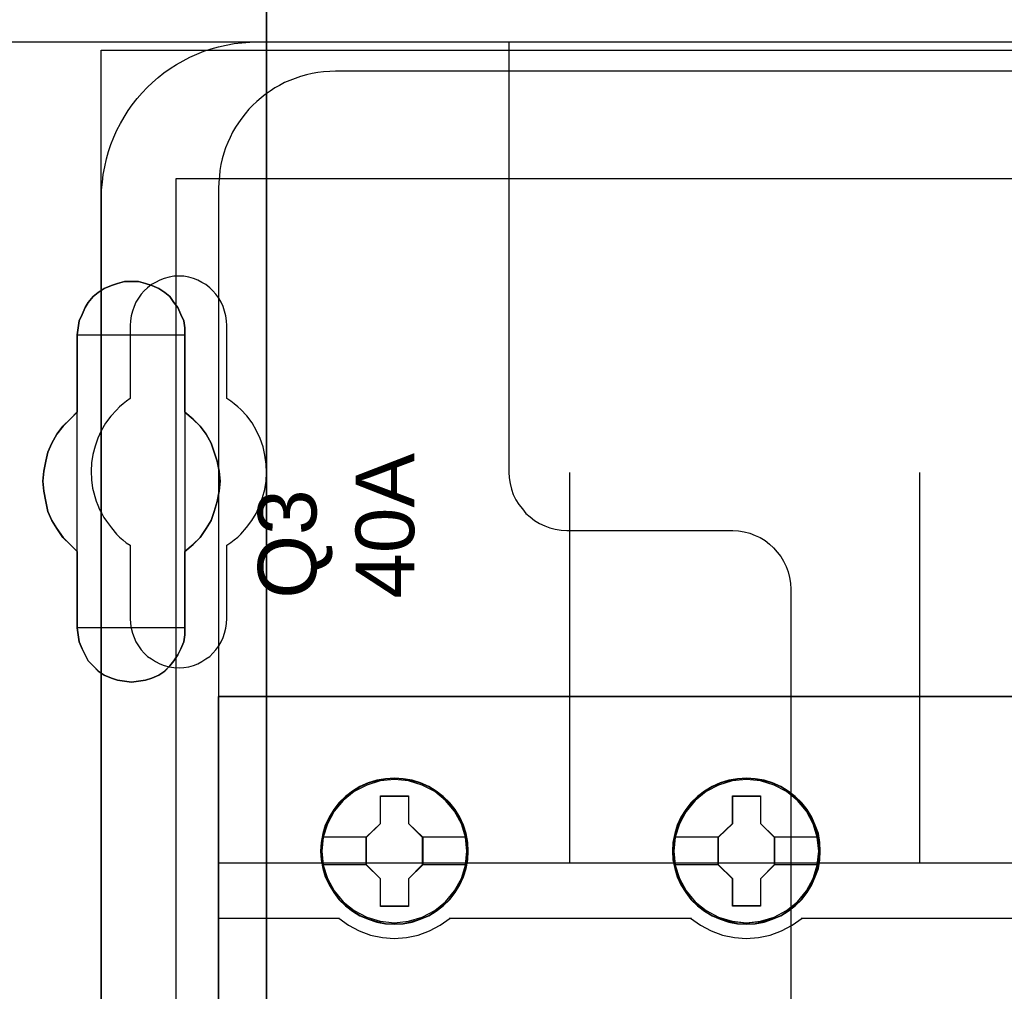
# Model space of a CAD drawing. Extents: x -558982 to 5119495, y -5290134 to 97908.
# Tile 141 of 256: x -474684 to -474180, y -20830 to -20333. Entities that reach past the tile are written whole.
import ezdxf

# ---------------------------------------------------------------- set-up
doc = ezdxf.new("R2010")
doc.units = 0
doc.header["$MEASUREMENT"] = 0
doc.layers.get('0').update_dxf_attribs({"color": 252})
for name, color, linetype in [('30', 7, 'Continuous'), ('45', 8, 'Continuous'), ('5', 7, 'Continuous'), ('50', 7, 'Continuous')]:
    doc.layers.add(name, color=color, linetype=linetype)
doc.styles.get("Standard").update_dxf_attribs({"font": 'arial.ttf', "bigfont": 'BIGFONT.SHX'})

# ---------------------------------------------------------------- blocks, each defined once
blk = doc.blocks.new('*U1072')
at = {"layer": '5', "color": 7}
for points in [[(498.624489, -386.338651), (498.624489, -323.250088), (498.624489, -298.744188), (498.624489, -173.234937), (498.624489, -148.780413), (498.624489, -78.807593), (498.624489, -73.721462), (499.243182, -73.721462), (511.823274, -73.721462), (512.441967, -73.721462), (512.441967, -78.807593), (512.441967, -78.807593), (512.441967, -386.338651)], [(512.442723, -386.341247), (512.442723, -78.807635), (512.442723, -73.721462), (511.824042, -73.721462), (511.824042, -73.721462), (499.244201, -73.721462), (498.62552, -73.721462), (498.62552, -78.807635), (498.62552, -148.781036), (498.62552, -173.235764), (498.62552, -298.746057), (498.62552, -323.25216), (498.62552, -386.341247)]]:
    blk.add_lwpolyline(points, dxfattribs=at)
for points in [[(512.440072, -386.34188), (512.440072, -78.808532), (512.440072, -386.34188)], [(504.141605, -98.126221), (503.832156, -98.331753), (503.574283, -98.537286), (503.316409, -98.845585), (503.161685, -99.1025), (503.006961, -99.462182), (502.852237, -99.770481), (502.800662, -100.130163), (502.749087, -100.489845), (502.749087, -104.446346), (502.388064, -104.806028), (502.027041, -105.16571), (501.717593, -105.576775), (501.459719, -106.039223), (501.253421, -106.501671), (501.150271, -106.96412), (501.047122, -107.477951), (500.995547, -107.991782), (501.047122, -108.505614), (501.150271, -109.019445), (501.253421, -109.533276), (501.459719, -109.995724), (501.717593, -110.40679), (502.027041, -110.869238), (502.388064, -111.22892), (502.749087, -111.588602), (502.749087, -115.49372), (502.800662, -115.853402), (502.852237, -116.213084), (503.006961, -116.572766), (503.161685, -116.881064), (503.316409, -117.189363), (503.574283, -117.446279), (503.832156, -117.703194), (504.141605, -117.908727), (504.502628, -118.062876), (504.812076, -118.165643), (505.173099, -118.217026), (505.534122, -118.268409), (505.895145, -118.217026), (506.256168, -118.165643), (506.565616, -118.062876), (506.926639, -117.908727), (507.236087, -117.703194), (507.493961, -117.446279), (507.70026, -117.189363), (507.906558, -116.881064), (508.061283, -116.572766), (508.216007, -116.213084), (508.267581, -115.853402), (508.267581, -115.49372), (508.267581, -111.588602), (508.680179, -111.22892), (509.041202, -110.869238), (509.35065, -110.40679), (509.608524, -109.995724), (509.763248, -109.533276), (509.917972, -109.019445), (510.021122, -108.505614), (510.072696, -107.991782), (510.021122, -107.477951), (509.917972, -106.96412), (509.763248, -106.501671), (509.608524, -106.039223), (509.35065, -105.576775), (509.041202, -105.16571), (508.680179, -104.806028), (508.267581, -104.446346), (508.267581, -100.489845), (508.267581, -100.130163), (508.216007, -99.770481), (508.061283, -99.462182), (507.906558, -99.1025), (507.70026, -98.845585), (507.493961, -98.537286), (507.236087, -98.331753), (506.926639, -98.126221), (506.565616, -97.972071), (506.256168, -97.869305), (505.895145, -97.766539), (505.534122, -97.766539), (505.173099, -97.766539), (504.812076, -97.869305), (504.502628, -97.972071), (504.141605, -98.126221)], [(504.141605, -98.126221), (503.832156, -98.331753), (503.574283, -98.537286), (503.316409, -98.845585), (503.161685, -99.1025), (503.006961, -99.462182), (502.852237, -99.770481), (502.800662, -100.130163), (502.749087, -100.489845), (502.749087, -104.446346), (502.388064, -104.806028), (502.027041, -105.16571), (501.717593, -105.576775), (501.459719, -106.039223), (501.253421, -106.501671), (501.150271, -106.96412), (501.047122, -107.477951), (500.995547, -107.991782), (501.047122, -108.505614), (501.150271, -109.019445), (501.253421, -109.533276), (501.459719, -109.995724), (501.717593, -110.40679), (502.027041, -110.869238), (502.388064, -111.22892), (502.749087, -111.588602), (502.749087, -115.49372), (502.800662, -115.853402), (502.852237, -116.213084), (503.006961, -116.572766), (503.161685, -116.881064), (503.316409, -117.189363), (503.574283, -117.446279), (503.832156, -117.703194), (504.141605, -117.908727), (504.502628, -118.062876), (504.812076, -118.165643), (505.173099, -118.217026), (505.534122, -118.268409), (505.895145, -118.217026), (506.256168, -118.165643), (506.565616, -118.062876), (506.926639, -117.908727), (507.236087, -117.703194), (507.493961, -117.446279), (507.70026, -117.189363), (507.906558, -116.881064), (508.061283, -116.572766), (508.216007, -116.213084), (508.267581, -115.853402), (508.267581, -115.49372), (508.267581, -111.588602), (508.680179, -111.22892), (509.041202, -110.869238), (509.35065, -110.40679), (509.608524, -109.995724), (509.763248, -109.533276), (509.917972, -109.019445), (510.021122, -108.505614), (510.072696, -107.991782), (510.021122, -107.477951), (509.917972, -106.96412), (509.763248, -106.501671), (509.608524, -106.039223), (509.35065, -105.576775), (509.041202, -105.16571), (508.680179, -104.806028), (508.267581, -104.446346), (508.267581, -100.489845), (508.267581, -100.130163), (508.216007, -99.770481), (508.061283, -99.462182), (507.906558, -99.1025), (507.70026, -98.845585), (507.493961, -98.537286), (507.236087, -98.331753), (506.926639, -98.126221), (506.565616, -97.972071), (506.256168, -97.869305), (505.895145, -97.766539), (505.534122, -97.766539), (505.173099, -97.766539), (504.812076, -97.869305), (504.502628, -97.972071), (504.141605, -98.126221)], [(502.749087, -100.489845), (502.800662, -100.130163), (502.852237, -99.770481), (503.006961, -99.462182), (503.161685, -99.1025), (503.316409, -98.845585), (503.574283, -98.537286), (503.832156, -98.331753), (504.141605, -98.126221), (504.502628, -97.972071), (504.812076, -97.869305), (505.173099, -97.766539), (505.534122, -97.766539), (505.895145, -97.766539), (506.256168, -97.869305), (506.565616, -97.972071), (506.926639, -98.126221), (507.236087, -98.331753), (507.493961, -98.537286), (507.70026, -98.845585), (507.906558, -99.1025), (508.061283, -99.462182), (508.216007, -99.770481), (508.267581, -100.130163), (508.267581, -100.489845), (508.267581, -104.446346), (508.680179, -104.806028), (509.041202, -105.16571), (509.35065, -105.576775), (509.608524, -106.039223), (509.763248, -106.501671), (509.917972, -106.96412), (510.021122, -107.477951), (510.072696, -107.991782), (510.021122, -108.505614), (509.917972, -109.019445), (509.763248, -109.533276), (509.608524, -109.995724), (509.35065, -110.40679), (509.041202, -110.869238), (508.680179, -111.22892), (508.267581, -111.588602), (508.267581, -115.49372), (508.267581, -115.853402), (508.216007, -116.213084), (508.061283, -116.572766), (507.906558, -116.881064), (507.70026, -117.189363), (507.493961, -117.446279), (507.236087, -117.703194), (506.926639, -117.908727), (506.565616, -118.062876), (506.256168, -118.165643), (505.895145, -118.217026), (505.534122, -118.268409), (505.173099, -118.217026), (504.812076, -118.165643), (504.502628, -118.062876), (504.141605, -117.908727), (503.832156, -117.703194), (503.574283, -117.446279), (503.316409, -117.189363), (503.161685, -116.881064), (503.006961, -116.572766), (502.852237, -116.213084), (502.800662, -115.853402), (502.749087, -115.49372), (502.749087, -111.588602), (502.388064, -111.22892), (502.027041, -110.869238), (501.717593, -110.40679), (501.459719, -109.995724), (501.253421, -109.533276), (501.150271, -109.019445), (501.047122, -108.505614), (500.995547, -107.991782), (501.047122, -107.477951), (501.150271, -106.96412), (501.253421, -106.501671), (501.459719, -106.039223), (501.717593, -105.576775), (502.027041, -105.16571), (502.388064, -104.806028), (502.749087, -104.446346), (502.749087, -100.489845)], [(508.26734, -100.491471), (508.26734, -100.131574), (508.215757, -99.771677), (508.061006, -99.463195), (507.906254, -99.103298), (507.69992, -98.846229), (507.493585, -98.537746), (507.235666, -98.332091), (506.926164, -98.126435), (506.565078, -97.972194), (506.255575, -97.869366), (505.894489, -97.766539), (505.533403, -97.766539), (505.172317, -97.766539), (504.811231, -97.869366), (504.501729, -97.972194), (504.140643, -98.126435), (503.83114, -98.332091), (503.573222, -98.537746), (503.315303, -98.846229), (503.160552, -99.103298), (503.005801, -99.463195), (502.85105, -99.771677), (502.799466, -100.131574), (502.747882, -100.491471), (508.26734, -100.491471)], [(502.747882, -100.488823), (502.747882, -104.447786), (502.747882, -100.488823)], [(508.264689, -104.447786), (508.264689, -100.488823), (508.264689, -104.447786)], [(502.750533, -104.445138), (502.389213, -104.804808), (502.027892, -105.164479), (501.718188, -105.57553), (501.460102, -106.037963), (501.253633, -106.500397), (501.150399, -106.96283), (501.047164, -107.476644), (500.995547, -107.990459), (501.047164, -108.504274), (501.150399, -109.018088), (501.253633, -109.531903), (501.460102, -109.994336), (501.718188, -110.405388), (502.027892, -110.867821), (502.389213, -111.227491), (502.750533, -111.587161), (502.750533, -104.445138)], [(508.264689, -111.587161), (508.677948, -111.227491), (509.03955, -110.867821), (509.349494, -110.405388), (509.60778, -109.994336), (509.762752, -109.531903), (509.917724, -109.018088), (510.021039, -108.504274), (510.072696, -107.990459), (510.021039, -107.476644), (509.917724, -106.96283), (509.762752, -106.500397), (509.60778, -106.037963), (509.349494, -105.57553), (509.03955, -105.164479), (508.677948, -104.804808), (508.264689, -104.445138), (508.264689, -111.587161)], [(502.747882, -111.587161), (502.747882, -115.493162), (502.747882, -111.587161)], [(508.264689, -115.493162), (508.264689, -111.587161), (508.264689, -115.493162)], [(502.747882, -115.490514), (502.799466, -115.850612), (502.85105, -116.210709), (503.005801, -116.570807), (503.160552, -116.879461), (503.315303, -117.188116), (503.573222, -117.445329), (503.83114, -117.702541), (504.140643, -117.908311), (504.501729, -118.062639), (504.811231, -118.165524), (505.172317, -118.216966), (505.533403, -118.268409), (505.894489, -118.216966), (506.255575, -118.165524), (506.565078, -118.062639), (506.926164, -117.908311), (507.235666, -117.702541), (507.493585, -117.445329), (507.69992, -117.188116), (507.906254, -116.879461), (508.061006, -116.570807), (508.215757, -116.210709), (508.26734, -115.850612), (508.26734, -115.490514), (502.747882, -115.490514)]]:
    blk.add_lwpolyline(points, close=True, dxfattribs=at)
at = {"layer": '50', "color": 7}
for points in [[(503.983265, -85.921426), (839.76091, -85.921426), (839.76091, -735.000783), (503.983265, -735.000783), (503.983265, -85.921426)], [(507.824617, -92.486155), (835.919558, -92.486155), (835.919558, -379.414356), (507.824617, -379.414356), (507.824617, -92.486155)]]:
    blk.add_lwpolyline(points, dxfattribs=at)
blk = doc.blocks.new('*U1074')
at = {"layer": '50', "color": 7}
for points in [[(503.999172, -152.524789), (503.999172, -93.507993), (503.999172, -93.087645), (504.041172, -92.688315), (504.083172, -92.288985), (504.167173, -91.889655), (504.251174, -91.490325), (504.356175, -91.112012), (504.482176, -90.754717), (504.629177, -90.376404), (504.776178, -90.019108), (504.96518, -89.68283), (505.154182, -89.346552), (505.364184, -89.010274), (505.574186, -88.716031), (505.826188, -88.40077), (506.07819, -88.106527), (506.330192, -87.833301), (506.603195, -87.581092), (506.897197, -87.328884), (507.1912, -87.076675), (507.506203, -86.866502), (507.842206, -86.656328), (508.178209, -86.467171), (508.514212, -86.278015), (508.871215, -86.130893), (509.228218, -85.983772), (509.606221, -85.857668), (509.984225, -85.752581), (510.383228, -85.668511), (510.782232, -85.584442), (511.181235, -85.542407), (511.580239, -85.521389), (512.000243, -85.500372), (832.001083, -85.500372)], [(827.968097, -86.991273), (515.970229, -86.991273), (515.676228, -87.012291), (515.361227, -87.033308), (515.067226, -87.075344), (514.773226, -87.117379), (514.479225, -87.180433), (514.185224, -87.264504), (513.912223, -87.369592), (513.639222, -87.474681), (513.366222, -87.57977), (513.114221, -87.726894), (512.86222, -87.853001), (512.63122, -88.021143), (512.379219, -88.189285), (512.169218, -88.357427), (511.938218, -88.546587), (511.728217, -88.756764), (511.539217, -88.945924), (511.350216, -89.17712), (511.182216, -89.408315), (511.014215, -89.63951), (510.846215, -89.870706), (510.699214, -90.122919), (510.573214, -90.39615), (510.468214, -90.648363), (510.342213, -90.921594), (510.258213, -91.194825), (510.174213, -91.489073), (510.111213, -91.783322), (510.048212, -92.07757), (510.027212, -92.371819), (510.006212, -92.687085), (509.985212, -93.002352), (509.985212, -227.999417)], [(827.968097, -86.991273), (515.970229, -86.991273), (515.676228, -87.012292), (515.361227, -87.033311), (515.067226, -87.075348), (514.773226, -87.117386), (514.479225, -87.180443), (514.185224, -87.264518), (513.912223, -87.369613), (513.639222, -87.474707), (513.366222, -87.579802), (513.114221, -87.726934), (512.86222, -87.853047), (512.63122, -88.021199), (512.379219, -88.18935), (512.169218, -88.357501), (511.938218, -88.546671), (511.728217, -88.75686), (511.539217, -88.94603), (511.350216, -89.177238), (511.182216, -89.408446), (511.014215, -89.639653), (510.846215, -89.870861), (510.699214, -90.123088), (510.573214, -90.396334), (510.468214, -90.64856), (510.342213, -90.921806), (510.258213, -91.195052), (510.174213, -91.489316), (510.111213, -91.783581), (510.048212, -92.077845), (510.027212, -92.37211), (510.006212, -92.687393), (509.985212, -93.002676), (509.985212, -127.5157), (834.016113, -127.5157)], [(827.968097, -86.991273), (515.970229, -86.991273), (515.676228, -87.012292), (515.361227, -87.033311), (515.067226, -87.075348), (514.773226, -87.117386), (514.479225, -87.180443), (514.185224, -87.264518), (513.912223, -87.369613), (513.639222, -87.474707), (513.366222, -87.579802), (513.114221, -87.726934), (512.86222, -87.853047), (512.63122, -88.021199), (512.379219, -88.18935), (512.169218, -88.357501), (511.938218, -88.546671), (511.728217, -88.75686), (511.539217, -88.94603), (511.350216, -89.177238), (511.182216, -89.408446), (511.014215, -89.639653), (510.846215, -89.870861), (510.699214, -90.123088), (510.573214, -90.396334), (510.468214, -90.64856), (510.342213, -90.921806), (510.258213, -91.195052), (510.174213, -91.489316), (510.111213, -91.783581), (510.048212, -92.077845), (510.027212, -92.37211), (510.006212, -92.687393), (509.985212, -93.002676), (509.985212, -127.5157), (834.016113, -127.5157)], [(527.95924, -127.558071), (527.95924, -107.546106)], [(545.872295, -127.558071), (545.872295, -107.546106)]]:
    blk.add_lwpolyline(points, dxfattribs=at)
blk = doc.blocks.new('*U1075')
at = {"layer": '30', "color": 7}
for points in [[(498.012275, -85.500372), (524.841258, -85.500372), (524.841258, -107.517632), (524.863635, -107.810295), (524.908387, -108.102958), (524.975515, -108.395621), (525.06502, -108.665771), (525.199277, -108.935922), (525.35591, -109.18356), (525.534919, -109.408685), (525.713928, -109.63381), (525.937689, -109.813911), (526.16145, -109.994011), (526.407588, -110.151599), (526.676101, -110.264161), (526.944615, -110.376724), (527.213129, -110.444261), (527.526394, -110.489287), (527.817284, -110.511799), (536.297839, -110.511799), (536.588729, -110.534312), (536.879618, -110.579337), (537.170508, -110.646874), (537.439022, -110.759437), (537.707535, -110.872), (537.953673, -111.029587), (538.177434, -111.209688), (538.378819, -111.389788), (538.580204, -111.614913), (538.759213, -111.840039), (538.89347, -112.087677), (539.027727, -112.357827), (539.139608, -112.627977), (539.206736, -112.92064), (539.251488, -113.213303), (539.273865, -113.505966), (539.273865, -207.495802)], [(498.012275, -85.500372), (524.841258, -85.500372), (524.841258, -107.517632), (524.863635, -107.810295), (524.908387, -108.102958), (524.975515, -108.395621), (525.06502, -108.665771), (525.199277, -108.935922), (525.35591, -109.18356), (525.534919, -109.408685), (525.713928, -109.63381), (525.937689, -109.813911), (526.16145, -109.994011), (526.407588, -110.151599), (526.676101, -110.264161), (526.944615, -110.376724), (527.213129, -110.444261), (527.526394, -110.489287), (527.817284, -110.511799), (536.297839, -110.511799), (536.588729, -110.534312), (536.879618, -110.579337), (537.170508, -110.646874), (537.439022, -110.759437), (537.707535, -110.872), (537.953673, -111.029587), (538.177434, -111.209688), (538.378819, -111.389788), (538.580204, -111.614913), (538.759213, -111.840039), (538.89347, -112.087677), (539.027727, -112.357827), (539.139608, -112.627977), (539.206736, -112.92064), (539.251488, -113.213303), (539.273865, -113.505966), (539.273865, -207.495802)], [(510.408935, -115.015831), (510.408935, -111.255808), (510.610341, -111.120717), (510.789369, -110.985627), (510.968396, -110.850536), (511.125046, -110.69293), (511.415965, -110.355204), (511.684507, -109.994962), (511.908291, -109.63472), (512.087319, -109.229448), (512.243968, -108.824176), (512.35586, -108.418904), (512.422996, -107.991117), (512.445374, -107.540815), (512.422996, -107.113028), (512.35586, -106.662726), (512.266347, -106.234939), (512.109697, -105.807152), (511.93067, -105.40188), (511.706885, -104.996608), (511.438344, -104.636366), (511.125046, -104.321155), (510.968396, -104.186064), (510.789369, -104.028458), (510.610341, -103.893368), (510.408935, -103.758277), (510.408935, -100.020769), (510.386557, -99.773103), (510.364178, -99.525437), (510.297043, -99.277771), (510.229907, -99.052619), (510.118015, -98.827468), (510.006123, -98.624832), (509.849474, -98.422196), (509.692825, -98.242076), (509.536176, -98.08447), (509.334769, -97.926864), (509.133363, -97.814289), (508.931957, -97.701713), (508.708173, -97.611653), (508.46201, -97.544107), (508.215847, -97.499077), (507.969684, -97.499077), (507.701143, -97.499077), (507.45498, -97.544107), (507.208817, -97.611653), (506.985032, -97.701713), (506.761248, -97.814289), (506.559842, -97.926864), (506.358435, -98.08447), (506.179408, -98.242076), (506.022759, -98.422196), (505.888488, -98.624832), (505.754217, -98.827468), (505.664703, -99.052619), (505.57519, -99.277771), (505.508054, -99.525437), (505.485676, -99.773103), (505.463297, -100.020769), (505.463297, -103.758277), (505.28427, -103.893368), (505.105242, -104.028458), (504.926215, -104.186064), (504.769565, -104.34367), (504.478646, -104.658881), (504.210104, -105.019123), (503.98632, -105.40188), (503.807292, -105.784637), (503.673021, -106.189909), (503.561129, -106.617696), (503.493994, -107.045483), (503.471615, -107.47327), (503.493994, -107.923572), (503.538751, -108.351359), (503.605886, -108.57651), (503.650643, -108.779146), (503.717778, -109.004297), (503.807292, -109.206933), (503.896806, -109.432084), (504.008698, -109.63472), (504.12059, -109.837356), (504.254861, -110.039992), (504.501024, -110.377719), (504.769565, -110.69293), (504.926215, -110.850536), (505.082864, -110.985627), (505.261891, -111.143233), (505.463297, -111.255808), (505.463297, -115.015831), (505.485676, -115.263497), (505.508054, -115.511164), (505.57519, -115.75883), (505.664703, -115.983981), (505.754217, -116.209132), (505.888488, -116.411768), (506.022759, -116.614404), (506.179408, -116.794525), (506.358435, -116.952131), (506.559842, -117.087221), (506.761248, -117.222312), (506.985032, -117.334887), (507.208817, -117.424948), (507.45498, -117.492493), (507.701143, -117.515008), (507.969684, -117.537523), (508.215847, -117.515008), (508.46201, -117.492493), (508.708173, -117.424948), (508.931957, -117.334887), (509.133363, -117.222312), (509.334769, -117.087221), (509.536176, -116.952131), (509.692825, -116.794525), (509.849474, -116.614404), (510.006123, -116.411768), (510.118015, -116.209132), (510.229907, -115.983981), (510.297043, -115.75883), (510.364178, -115.511164), (510.386557, -115.263497), (510.408935, -115.015831)]]:
    blk.add_lwpolyline(points, dxfattribs=at)
blk = doc.blocks.new('*U1076')
at = {"layer": '45', "color": 7}
for points in [[(582.040387, -118.999294), (509.961353, -118.999294), (509.961353, -201.067682), (582.040387, -201.067682), (582.040387, -118.999294)], [(582.016528, -119.02048), (509.982561, -119.02048), (509.982561, -201.043849), (582.016528, -201.043849), (582.016528, -119.02048)], [(522.760558, -126.926609), (522.738147, -126.478399), (522.665311, -126.024657), (522.514037, -125.598581), (522.334749, -125.183572), (522.099433, -124.796231), (521.819296, -124.447624), (521.488734, -124.126684), (521.124556, -123.850012), (520.754774, -123.60654), (520.323363, -123.423936), (519.891951, -123.296667), (519.438129, -123.213665), (518.984306, -123.185998), (518.530484, -123.213665), (518.087867, -123.296667), (517.639647, -123.423936), (517.225044, -123.60654), (516.838454, -123.850012), (516.479878, -124.126684), (516.143714, -124.447624), (515.880385, -124.796231), (515.639466, -125.183572), (515.437768, -125.598581), (515.32011, -126.024657), (515.230466, -126.478399), (515.202452, -126.926609), (515.230466, -127.374818), (515.32011, -127.81196), (515.437768, -128.243569), (515.639466, -128.653044), (515.880385, -129.045919), (516.143714, -129.405593), (516.479878, -129.721), (516.838454, -129.997672), (517.225044, -130.230077), (517.639647, -130.412681), (518.087867, -130.551017), (518.530484, -130.639552), (518.984306, -130.661686), (519.438129, -130.639552), (519.891951, -130.551017), (520.323363, -130.412681), (520.754774, -130.230077), (521.124556, -129.997672), (521.488734, -129.721), (521.819296, -129.405593), (522.099433, -129.045919), (522.334749, -128.653044), (522.514037, -128.243569), (522.665311, -127.81196), (522.738147, -127.374818), (522.760558, -126.926609)], [(522.760558, -126.926609), (522.738147, -126.478399), (522.665311, -126.024657), (522.514037, -125.598581), (522.334749, -125.183572), (522.099433, -124.796231), (521.819296, -124.447624), (521.488734, -124.126684), (521.124556, -123.850012), (520.754774, -123.60654), (520.323363, -123.423936), (519.891951, -123.296667), (519.438129, -123.213665), (518.984306, -123.185998), (518.530484, -123.213665), (518.087867, -123.296667), (517.639647, -123.423936), (517.225044, -123.60654), (516.838454, -123.850012), (516.479878, -124.126684), (516.143714, -124.447624), (515.880385, -124.796231), (515.639466, -125.183572), (515.437768, -125.598581), (515.32011, -126.024657), (515.230466, -126.478399), (515.202452, -126.926609), (515.230466, -127.374818), (515.32011, -127.81196), (515.437768, -128.243569), (515.639466, -128.653044), (515.880385, -129.045919), (516.143714, -129.405593), (516.479878, -129.721), (516.838454, -129.997672), (517.225044, -130.230077), (517.639647, -130.412681), (518.087867, -130.551017), (518.530484, -130.639552), (518.984306, -130.661686), (519.438129, -130.639552), (519.891951, -130.551017), (520.323363, -130.412681), (520.754774, -130.230077), (521.124556, -129.997672), (521.488734, -129.721), (521.819296, -129.405593), (522.099433, -129.045919), (522.334749, -128.653044), (522.514037, -128.243569), (522.665311, -127.81196), (522.738147, -127.374818), (522.760558, -126.926609)], [(540.777002, -126.926609), (540.74899, -126.478399), (540.681759, -126.024657), (540.524889, -125.598581), (540.345608, -125.183572), (540.110302, -124.790698), (539.830176, -124.447624), (539.499627, -124.126684), (539.135463, -123.850012), (538.765696, -123.60654), (538.334302, -123.423936), (537.90851, -123.296667), (537.449103, -123.213665), (536.995299, -123.185998), (536.541494, -123.213665), (536.098895, -123.296667), (535.650693, -123.423936), (535.241709, -123.60654), (534.849532, -123.850012), (534.49097, -124.126684), (534.160421, -124.447624), (533.897103, -124.790698), (533.650592, -125.183572), (533.454503, -125.598581), (533.331248, -126.024657), (533.241607, -126.478399), (533.213595, -126.926609), (533.241607, -127.374818), (533.331248, -127.81196), (533.454503, -128.238036), (533.650592, -128.653044), (533.897103, -129.045919), (534.160421, -129.405593), (534.49097, -129.721), (534.849532, -129.997672), (535.241709, -130.230077), (535.650693, -130.412681), (536.098895, -130.551017), (536.541494, -130.639552), (536.995299, -130.661686), (537.449103, -130.639552), (537.90851, -130.551017), (538.334302, -130.412681), (538.765696, -130.230077), (539.135463, -129.997672), (539.499627, -129.721), (539.830176, -129.405593), (540.110302, -129.045919), (540.345608, -128.653044), (540.524889, -128.238036), (540.681759, -127.81196), (540.74899, -127.374818), (540.777002, -126.926609)], [(540.777002, -126.926609), (540.74899, -126.478399), (540.681759, -126.024657), (540.524889, -125.598581), (540.345608, -125.183572), (540.110302, -124.790698), (539.830176, -124.447624), (539.499627, -124.126684), (539.135463, -123.850012), (538.765696, -123.60654), (538.334302, -123.423936), (537.90851, -123.296667), (537.449103, -123.213665), (536.995299, -123.185998), (536.541494, -123.213665), (536.098895, -123.296667), (535.650693, -123.423936), (535.241709, -123.60654), (534.849532, -123.850012), (534.49097, -124.126684), (534.160421, -124.447624), (533.897103, -124.790698), (533.650592, -125.183572), (533.454503, -125.598581), (533.331248, -126.024657), (533.241607, -126.478399), (533.213595, -126.926609), (533.241607, -127.374818), (533.331248, -127.81196), (533.454503, -128.238036), (533.650592, -128.653044), (533.897103, -129.045919), (534.160421, -129.405593), (534.49097, -129.721), (534.849532, -129.997672), (535.241709, -130.230077), (535.650693, -130.412681), (536.098895, -130.551017), (536.541494, -130.639552), (536.995299, -130.661686), (537.449103, -130.639552), (537.90851, -130.551017), (538.334302, -130.412681), (538.765696, -130.230077), (539.135463, -129.997672), (539.499627, -129.721), (539.830176, -129.405593), (540.110302, -129.045919), (540.345608, -128.653044), (540.524889, -128.238036), (540.681759, -127.81196), (540.74899, -127.374818), (540.777002, -126.926609)], [(540.755794, -126.926593), (540.727938, -126.480924), (540.661085, -126.029753), (540.505094, -125.606092), (540.326819, -125.193436), (540.092833, -124.802788), (539.814277, -124.461658), (539.485582, -124.142537), (539.12346, -123.867433), (538.755768, -123.625341), (538.326792, -123.443773), (537.903389, -123.317225), (537.446558, -123.234693), (536.995299, -123.207183), (536.544039, -123.234693), (536.103922, -123.317225), (535.658234, -123.443773), (535.251543, -123.625341), (534.861566, -123.867433), (534.505015, -124.142537), (534.17632, -124.461658), (533.914478, -124.802788), (533.669349, -125.193436), (533.474361, -125.606092), (533.351796, -126.029753), (533.262659, -126.480924), (533.234803, -126.926593), (533.262659, -127.372262), (533.351796, -127.806927), (533.474361, -128.230587), (533.669349, -128.643244), (533.914478, -129.033892), (534.17632, -129.391527), (534.505015, -129.705146), (534.861566, -129.980251), (535.251543, -130.211338), (535.658234, -130.392907), (536.103922, -130.530459), (536.544039, -130.618493), (536.995299, -130.640501), (537.446558, -130.618493), (537.903389, -130.530459), (538.326792, -130.392907), (538.755768, -130.211338), (539.12346, -129.980251), (539.485582, -129.705146), (539.814277, -129.391527), (540.092833, -129.033892), (540.326819, -128.643244), (540.505094, -128.230587), (540.661085, -127.806927), (540.727938, -127.372262), (540.755794, -126.926593)], [(518.271079, -124.086364), (519.714211, -124.086364), (519.714211, -125.505889), (520.432947, -126.210107), (520.432947, -127.629632), (519.714211, -128.34494), (519.714211, -129.753375), (518.271079, -129.753375), (518.271079, -128.34494), (517.535364, -127.629632), (517.535364, -126.210107), (518.271079, -125.505889), (518.271079, -124.086364)], [(518.271079, -124.086364), (519.714211, -124.086364), (519.714211, -124.086364), (519.714211, -125.505889), (519.714211, -125.505889), (520.432947, -126.210107), (520.432947, -126.210107), (520.432947, -127.629632), (520.432947, -127.629632), (519.714211, -128.34494), (519.714211, -128.34494), (519.714211, -129.753375), (519.714211, -129.753375), (518.271079, -129.753375), (518.271079, -129.753375), (518.271079, -128.34494), (518.271079, -128.34494), (517.535364, -127.629632), (517.535364, -127.629632), (517.535364, -126.210107), (517.535364, -126.210107), (518.271079, -125.505889), (518.271079, -125.505889), (518.271079, -124.086364), (518.271079, -124.086364)], [(518.281517, -124.107549), (519.703524, -124.107549), (519.703524, -125.516461), (520.411739, -126.215414), (520.411739, -127.624326), (519.703524, -128.334285), (519.703524, -129.73219), (518.281517, -129.73219), (518.281517, -128.334285), (517.556573, -127.624326), (517.556573, -126.215414), (518.281517, -125.516461), (518.281517, -124.107549)], [(536.287881, -124.086364), (537.725354, -124.086364), (537.725354, -125.505952), (538.44409, -126.204655), (538.44409, -127.629788), (537.725354, -128.345127), (537.725354, -129.748079), (536.287881, -129.748079), (536.287881, -128.345127), (535.546507, -127.629788), (535.546507, -126.204655), (536.287881, -125.505952), (536.287881, -124.086364)], [(536.287881, -124.086364), (537.725354, -124.086364), (537.725354, -124.086364), (537.725354, -125.505952), (537.725354, -125.505952), (538.44409, -126.204655), (538.44409, -126.204655), (538.44409, -127.629788), (538.44409, -127.629788), (537.725354, -128.345127), (537.725354, -128.345127), (537.725354, -129.748079), (537.725354, -129.748079), (536.287881, -129.748079), (536.287881, -129.748079), (536.287881, -128.345127), (536.287881, -128.345127), (535.546507, -127.629788), (535.546507, -127.629788), (535.546507, -126.204655), (535.546507, -126.204655), (536.287881, -125.505952), (536.287881, -125.505952), (536.287881, -124.086364), (536.287881, -124.086364)], [(536.298236, -124.107549), (537.714667, -124.107549), (537.714667, -125.516513), (538.422882, -126.209988), (538.422882, -127.624455), (537.714667, -128.334441), (537.714667, -129.726894), (536.298236, -129.726894), (536.298236, -128.334441), (535.567715, -127.624455), (535.567715, -126.209988), (536.298236, -125.516513), (536.298236, -124.107549)]]:
    blk.add_lwpolyline(points, close=True, dxfattribs=at)
at = {"layer": '45', "color": 139}
for points in [[(582.040387, -118.999294), (509.961353, -118.999294), (509.961353, -201.067682), (582.040387, -201.067682), (582.040387, -118.999294)], [(522.694282, -126.921194), (522.621421, -126.201737), (522.414049, -125.52102), (522.066561, -124.884577), (521.60698, -124.331149), (521.046515, -123.877337), (520.401981, -123.539746), (519.707004, -123.323909), (518.984005, -123.257497), (518.261005, -123.323909), (517.571633, -123.539746), (516.927099, -123.877337), (516.361029, -124.331149), (515.901448, -124.884577), (515.559565, -125.52102), (515.346588, -126.201737), (515.279332, -126.921194), (515.346588, -127.635116), (515.559565, -128.326902), (515.901448, -128.952276), (516.361029, -129.511239), (516.927099, -129.96505), (517.571633, -130.302642), (518.261005, -130.512944), (518.984005, -130.58489), (519.707004, -130.512944), (520.401981, -130.302642), (521.046515, -129.96505), (521.60698, -129.511239), (522.066561, -128.952276), (522.414049, -128.326902), (522.621421, -127.635116), (522.694282, -126.921194)], [(540.705424, -126.92649), (540.632567, -126.207033), (540.425203, -125.520782), (540.083334, -124.889873), (539.618167, -124.330911), (539.057725, -123.877099), (538.418821, -123.539508), (537.718269, -123.329205), (536.995299, -123.262794), (536.272328, -123.329205), (535.57738, -123.539508), (534.938477, -123.877099), (534.378035, -124.330911), (533.912868, -124.889873), (533.565394, -125.520782), (533.35803, -126.207033), (533.285173, -126.92649), (533.35803, -127.640413), (533.565394, -128.326664), (533.912868, -128.957572), (534.378035, -129.511001), (534.938477, -129.964812), (535.57738, -130.302404), (536.272328, -130.518241), (536.995299, -130.590186), (537.718269, -130.518241), (538.418821, -130.302404), (539.057725, -129.964812), (539.618167, -129.511001), (540.083334, -128.957572), (540.425203, -128.326664), (540.632567, -127.640413), (540.705424, -126.92649)], [(540.705424, -126.921194), (540.626959, -126.201737), (540.419587, -125.52102), (540.077704, -124.884577), (539.618123, -124.331149), (539.057658, -123.877337), (538.413123, -123.539746), (537.712542, -123.323909), (536.995147, -123.257497), (536.272148, -123.323909), (535.577171, -123.539746), (534.938241, -123.877337), (534.372172, -124.331149), (533.912591, -124.884577), (533.570707, -125.52102), (533.357731, -126.201737), (533.290475, -126.921194), (533.357731, -127.635116), (533.570707, -128.326902), (533.912591, -128.952276), (534.372172, -129.511239), (534.938241, -129.96505), (535.577171, -130.302642), (536.272148, -130.512944), (536.995147, -130.58489), (537.712542, -130.512944), (538.413123, -130.302642), (539.057658, -129.96505), (539.618123, -129.511239), (540.077704, -128.952276), (540.419587, -128.326902), (540.626959, -127.635116), (540.705424, -126.921194)]]:
    blk.add_lwpolyline(points, close=True, dxfattribs=at)
at = {"layer": '45', "color": 59}
blk.add_lwpolyline([(522.739349, -126.926593), (522.717064, -126.480924), (522.644637, -126.029753), (522.494212, -125.606092), (522.31593, -125.193436), (522.081935, -124.80829), (521.80337, -124.461658), (521.474663, -124.142537), (521.112529, -123.867433), (520.744823, -123.625341), (520.315832, -123.443773), (519.886842, -123.317225), (519.435566, -123.234693), (518.984291, -123.207183), (518.533015, -123.234693), (518.092882, -123.317225), (517.647178, -123.443773), (517.234901, -123.625341), (516.850481, -123.867433), (516.493918, -124.142537), (516.15964, -124.461658), (515.897788, -124.80829), (515.658222, -125.193436), (515.457655, -125.606092), (515.340658, -126.029753), (515.251517, -126.480924), (515.223661, -126.926593), (515.251517, -127.372262), (515.340658, -127.806927), (515.457655, -128.236089), (515.658222, -128.643244), (515.897788, -129.033892), (516.15964, -129.391527), (516.493918, -129.705146), (516.850481, -129.980251), (517.234901, -130.211338), (517.647178, -130.392907), (518.092882, -130.530459), (518.533015, -130.618493), (518.984291, -130.640501), (519.435566, -130.618493), (519.886842, -130.530459), (520.315832, -130.392907), (520.744823, -130.211338), (521.112529, -129.980251), (521.474663, -129.705146), (521.80337, -129.391527), (522.081935, -129.033892), (522.31593, -128.643244), (522.494212, -128.236089), (522.644637, -127.806927), (522.717064, -127.372262), (522.739349, -126.926593)], close=True, dxfattribs=at)
at = {"layer": '45', "color": 7}
for points in [[(515.27403, -126.19428), (517.583083, -126.19428)], [(520.38788, -126.19428), (522.694282, -126.19428)], [(533.285173, -126.188984), (535.591575, -126.188984)], [(538.396371, -126.188984), (540.705424, -126.188984)], [(515.27403, -127.600441), (517.583083, -127.600441)], [(520.38788, -127.600441), (522.694282, -127.600441)], [(533.285173, -127.600441), (535.591575, -127.600441)], [(538.396371, -127.600441), (540.705424, -127.600441)]]:
    blk.add_lwpolyline(points, dxfattribs=at)
at = {"layer": '45', "color": 139}
for points in [[(509.961353, -130.362447), (516.183336, -130.362447)], [(516.138268, -130.362447), (516.638047, -130.719092), (517.188366, -131.006709), (517.766762, -131.225298), (518.373236, -131.351849), (518.979709, -131.397868), (519.603029, -131.351849), (520.209503, -131.225298), (520.787899, -131.006709), (521.332602, -130.719092), (521.837997, -130.362447)], [(521.790278, -130.362447), (534.189176, -130.362447)], [(534.141458, -130.362447), (534.646825, -130.719092), (535.191498, -131.006709), (535.769862, -131.225298), (536.381918, -131.351849), (536.988358, -131.397868), (537.611644, -131.351849), (538.218084, -131.225298), (538.796448, -131.006709), (539.341122, -130.719092), (539.846488, -130.362447)], [(539.801421, -130.362447), (552.200319, -130.362447)]]:
    blk.add_lwpolyline(points, dxfattribs=at)

msp = doc.modelspace()

# ---------------------------------------------------------------- block references
at = {"xscale": 10, "yscale": 10, "zscale": 10}
for name in ['*U1072', '*U1075', '*U1074']:
    msp.add_blockref(name, (-479682.25, -19489.05), dxfattribs=at)
ref = msp.add_blockref('*U1076', (-479682.25, -19489.05), dxfattribs=dict(xscale=10, yscale=10, zscale=10))
ref.add_attrib('Oznaczenie', 'Q3', (-474532.25, -20629.05), dxfattribs={"height": 30, "rotation": 90, "flags": 2})
ref.add_attrib('Pr¹d znamionowy', '40A', (-474482.25, -20629.05), dxfattribs={"height": 30, "rotation": 90, "flags": 2})

doc.saveas('drawing.dxf')
